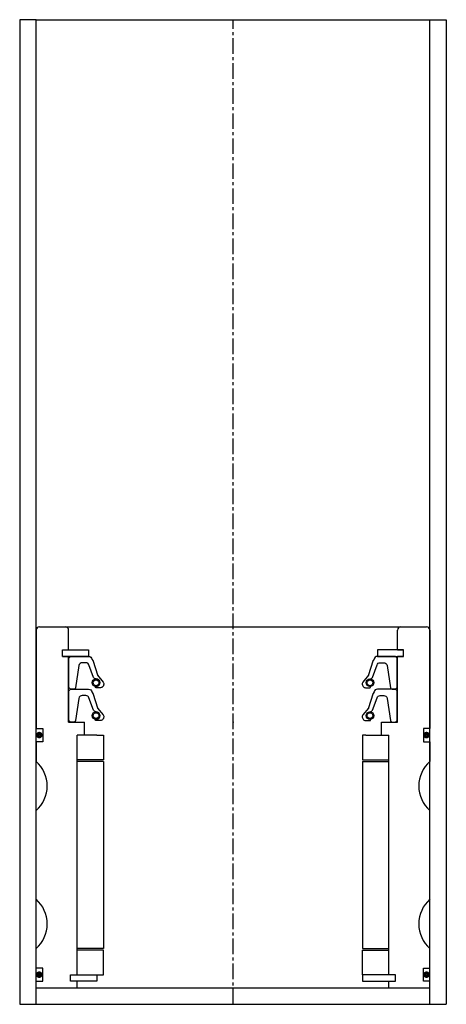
# Model space of a CAD drawing. Extents: x -67 to 63, y -5 to 295.
import ezdxf

# ---------------------------------------------------------------- set-up
doc = ezdxf.new("R2010")
doc.units = 0
doc.header["$LTSCALE"] = 0.15
doc.linetypes.add('CENTER', pattern=[50.8, 31.75, -6.35, 6.35, -6.35])
doc.layers.get('0').update_dxf_attribs({"linetype": 'CONTINUOUS'})
doc.layers.add('CENTER', color=9, linetype='CENTER')

# ---------------------------------------------------------------- blocks, each defined once
blk = doc.blocks.new('PUR079100-SV')
for points in [[(-50, 0.5), (-50, 9.5), (-49.5, 10), (-43.99, 10, -0.36857), (-43, 9.16), (-42.68, 8.74, 0.118812), (-42.59, 8.52), (-41.31, 4.34, -0.045671), (-41.26, 4.26), (-39.54, 2.18, -0.429276), (-40, 0.57, -0.114819), (-40.42, 0.47), (-41.74, 0.47, -1), (-41.74, 0.79, 1), (-41.74, 3.13, -0.279673), (-42.48, 3.58), (-43.91, 7.4, 0.323214), (-44.86, 8.08), (-45.95, 8.08, 0.376695), (-46.95, 7.21), (-47.96, 0.43, -0.377251), (-48.46, 0), (-49.5, 0)], [(50, 0.5), (50, 9.5), (49.5, 10), (43.99, 10, 0.36857), (43, 9.16), (42.68, 8.74, -0.118812), (42.59, 8.52), (41.31, 4.34, 0.045671), (41.26, 4.26), (39.54, 2.18, 0.429276), (40, 0.57, 0.114819), (40.42, 0.47), (41.74, 0.47, 1), (41.74, 0.79, -1), (41.74, 3.13, 0.279673), (42.48, 3.58), (43.91, 7.4, -0.323214), (44.86, 8.08), (45.95, 8.08, -0.376695), (46.95, 7.21), (47.96, 0.43, 0.377251), (48.46, 0), (49.5, 0)]]:
    blk.add_lwpolyline(points, format="xyb", close=True)
for centre, radius in [((-41.74, 1.96), 1.17), ((41.74, 1.96), 1.17), ((-41.74, 1.96), 0.881), ((41.74, 1.96), 0.881)]:
    blk.add_circle(centre, radius)
blk.add_point((0, 0))

msp = doc.modelspace()

# ---------------------------------------------------------------- linework, layer by layer
for p, q in [((-61.97, 295.08), (-66.97, 295.08)), ((-66.97, 295.08), (-66.97, -4.92)), ((-61.97, -4.92), (-61.97, 295.08)), ((-61.97, 295.08), (63.03, 295.08)), ((58.03, -4.92), (58.03, 295.08)), ((58.03, 295.08), (63.03, 295.08)), ((63.03, 295.08), (63.03, -4.92)), ((-61.97, 109.08), (-61.97, 79.08)), ((-60.97, 110.08), (57.03, 110.08)), ((-52.07, 103.08), (-52.07, 109.08)), ((48.13, 103.08), (48.13, 109.08)), ((58.03, 109.08), (58.03, 79.08)), ((-53.97, 101.08), (-53.97, 103.08)), ((-53.97, 103.08), (-52.07, 103.08)), ((-53.97, 101.08), (-53.97, 103.08)), ((-53.97, 103.08), (-51.97, 103.08)), ((-53.97, 101.08), (-53.97, 103.08)), ((-53.97, 103.08), (-51.97, 103.08)), ((-51.97, 103.08), (-45.97, 103.08)), ((-45.97, 103.08), (-45.97, 101.08)), ((48.03, 103.08), (42.03, 103.08)), ((42.03, 103.08), (42.03, 101.08)), ((50.03, 103.08), (48.03, 103.08)), ((50.03, 103.08), (48.03, 103.08)), ((48.13, 103.08), (50.03, 103.08)), ((50.03, 103.08), (48.13, 103.08)), ((50.03, 101.08), (50.03, 103.08)), ((50.03, 101.08), (50.03, 103.08)), ((50.03, 101.08), (50.03, 103.08)), ((50.03, 101.08), (50.03, 103.08)), ((-53.97, 101.08), (-52.07, 101.08)), ((-51.97, 101.08), (-53.97, 101.08)), ((-51.97, 101.08), (-53.97, 101.08)), ((-52.07, 81.08), (-52.07, 101.08)), ((-45.97, 101.08), (-51.97, 101.08)), ((42.03, 101.08), (48.03, 101.08)), ((48.03, 101.08), (50.03, 101.08)), ((48.03, 101.08), (50.03, 101.08)), ((48.13, 81.08), (48.13, 101.08)), ((48.13, 101.08), (50.03, 101.08)), ((50.03, 101.08), (48.13, 101.08)), ((-52.07, 81.08), (-47.22, 81.08)), ((-47.22, 77.08), (-47.22, 81.08)), ((43.28, 77.08), (43.28, 81.08)), ((43.28, 81.08), (48.13, 81.08)), ((-61.97, 79.08), (-59.97, 79.08)), ((-59.97, 79.08), (-59.97, 75.08)), ((58.03, 79.08), (56.03, 79.08)), ((56.03, 79.08), (56.03, 75.08)), ((-59.97, 75.08), (-61.97, 75.08)), ((-61.97, 75.08), (-61.97, 69.08)), ((-49.47, 4.08), (-49.47, 77.08)), ((-47.22, 77.08), (-49.47, 77.08)), ((-49.47, 4.08), (-49.47, 77.08)), ((-43.47, 77.08), (-49.47, 77.08)), ((-43.47, 77.08), (-41.47, 77.08)), ((-41.47, 77.08), (-41.47, 69.58)), ((38.53, 77.08), (37.53, 77.08)), ((37.53, 77.08), (37.53, 69.58)), ((38.53, 77.08), (45.53, 77.08)), ((43.28, 77.08), (45.53, 77.08)), ((45.53, 4.08), (45.53, 77.08)), ((45.53, 4.08), (45.53, 77.08)), ((56.03, 75.08), (58.03, 75.08)), ((58.03, 75.08), (58.03, 69.08)), ((-41.47, 69.58), (-49.47, 69.58)), ((-41.47, 69.08), (-49.47, 69.08)), ((-41.47, 69.08), (-41.47, 12.08)), ((37.53, 69.58), (45.53, 69.58)), ((37.53, 69.08), (37.53, 12.08)), ((37.53, 69.08), (45.53, 69.08)), ((-61.97, 27.08), (-61.97, 54.08)), ((58.03, 27.08), (58.03, 54.08)), ((-61.97, 6.08), (-61.97, 12.08)), ((-41.47, 12.08), (-49.47, 12.08)), ((37.53, 12.08), (45.53, 12.08)), ((58.03, 6.08), (58.03, 12.08)), ((-41.47, 11.58), (-49.47, 11.58)), ((-41.47, 4.08), (-41.47, 11.58)), ((37.53, 4.08), (37.53, 11.58)), ((37.53, 11.58), (45.53, 11.58)), ((-59.97, 6.08), (-61.97, 6.08)), ((-59.97, 2.08), (-59.97, 6.08)), ((56.03, 2.08), (56.03, 6.08)), ((56.03, 6.08), (58.03, 6.08)), ((-51.47, 2.08), (-51.47, 4.08)), ((-51.47, 4.08), (-49.47, 4.08)), ((-51.47, 2.08), (-51.47, 4.08)), ((-51.47, 4.08), (-49.47, 4.08)), ((-49.47, 4.08), (-43.47, 4.08)), ((-43.47, 4.08), (-43.47, 2.08)), ((-43.47, 4.08), (-41.47, 4.08)), ((45.53, 4.08), (37.53, 4.08)), ((37.53, 4.08), (37.53, 2.08)), ((37.53, 4.08), (37.53, 4.08)), ((47.53, 4.08), (45.53, 4.08)), ((47.53, 4.08), (45.53, 4.08)), ((47.53, 2.08), (47.53, 4.08)), ((47.53, 2.08), (47.53, 4.08)), ((-61.97, 0.08), (-61.97, 2.08)), ((-61.97, 2.08), (-59.97, 2.08)), ((-61.97, 0.08), (58.03, 0.08)), ((-49.47, 2.08), (-51.47, 2.08)), ((-49.47, 2.08), (-51.47, 2.08)), ((-49.47, 0.08), (-49.47, 2.08)), ((-43.47, 2.08), (-49.47, 2.08)), ((37.53, 2.08), (45.53, 2.08)), ((45.53, 0.08), (45.53, 2.08)), ((45.53, 2.08), (47.53, 2.08)), ((45.53, 2.08), (47.53, 2.08)), ((58.03, 2.08), (56.03, 2.08)), ((58.03, 0.08), (58.03, 2.08)), ((-66.97, -4.92), (63.03, -4.92))]:
    msp.add_line(p, q)
at = {"const_width": 0.95}
for points in [[(-60.48, 77.11, -1), (-61.53, 77.11, -1)], [(57.52, 77.11, -1), (56.47, 77.11, -1)], [(-60.48, 4.11, -1), (-61.53, 4.11, -1)], [(57.52, 4.11, -1), (56.47, 4.11, -1)]]:
    msp.add_lwpolyline(points, format="xyb", close=True, dxfattribs=at)
for centre, radius, start, end in [((-60.97, 109.08), 1, 90, 180), ((-53.07, 109.08), 1, 0, 90), ((49.13, 109.08), 1, 90, 180), ((57.03, 109.08), 1, 0, 90), ((-68.59, 61.58), 10, 311.4096, 48.5904), ((64.64, 61.58), 10, 131.4096, 228.5904), ((-68.59, 19.58), 10, 311.4096, 48.5904), ((64.64, 19.58), 10, 131.4096, 228.5904)]:
    msp.add_arc(centre, radius, start, end)
for p in [(-1.97, 91.08), (-1.97, 81.08)]:
    msp.add_point(p)
at = {"layer": 'CENTER'}
msp.add_line((-1.97, -4.92), (-1.97, 295.08), dxfattribs=at)

# ---------------------------------------------------------------- block references
for p in [(-1.97, 91.08), (-1.97, 81.08)]:
    msp.add_blockref('PUR079100-SV', p)

doc.saveas('drawing.dxf')
